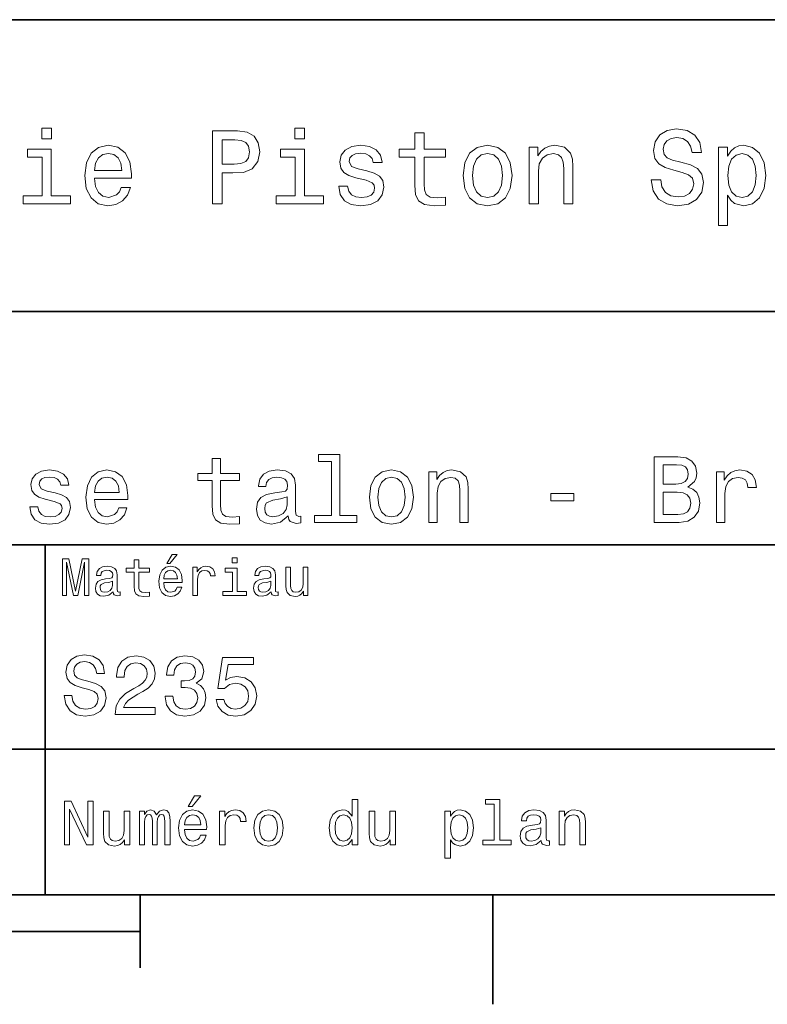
# Model space of a CAD drawing. Extents: x 0 to 297, y 0 to 210.
# Tile 7 of 9: x 190 to 242, y 2 to 70. Entities that reach past the tile are written whole.
import ezdxf

# ---------------------------------------------------------------- set-up
doc = ezdxf.new("R2010")
doc.units = 0

msp = doc.modelspace()

# ---------------------------------------------------------------- linework, layer by layer
at = {"color": 7, "lineweight": 35}
for p, q in [((97, 70), (287, 70)), ((162, 50), (287, 50)), ((162, 34), (287, 34)), ((162, 20), (287, 20)), ((10, 10), (287, 10)), ((97, 10), (287, 10)), ((98.5, 7.5), (198.5, 7.5))]:
    msp.add_line(p, q, dxfattribs=at)
at = {"color": 7, "lineweight": 35, "ltscale": 0.35}
msp.add_line((192, 20), (192, 34), dxfattribs=at)
at = {"color": 7, "lineweight": 35, "ltscale": 0.25}
msp.add_line((192, 10), (192, 20), dxfattribs=at)
at = {"color": 7, "lineweight": 35, "ltscale": 0.125}
msp.add_line((198.5, 10), (198.5, 5), dxfattribs=at)
at = {"color": 7, "lineweight": 35, "ltscale": 0.1875}
msp.add_line((222.699997, 10), (222.699997, 2.5), dxfattribs=at)
at = {"color": 7, "lineweight": 13}
for points in [[(192.439484, 62.554031), (191.769455, 62.554031), (191.769455, 61.833572), (192.439484, 61.833572)], [(203.462524, 57.381123), (204.125351, 57.381123), (204.125351, 59.492073), (204.860229, 59.492073), (205.602295, 59.528095), (206.193085, 59.780258), (206.574921, 60.270172), (206.704605, 60.940201), (206.603745, 61.559795), (206.315552, 62.013687), (205.840057, 62.287464), (205.191635, 62.381123), (203.462524, 62.381123)], [(209.788177, 62.554031), (209.118149, 62.554031), (209.118149, 61.833572), (209.788177, 61.833572)], [(217.353027, 60.579971), (217.353027, 58.64193), (217.396255, 58.015129), (217.597992, 57.582851), (218.001434, 57.330688), (218.685883, 57.244236), (219.43515, 57.280258), (219.43515, 57.827808), (218.887604, 57.78458), (218.390488, 57.842216), (218.123917, 58.022331), (218.008652, 58.324928), (217.98703, 58.75), (217.98703, 60.579971), (219.43515, 60.579971), (219.43515, 61.120316), (217.98703, 61.120316), (217.98703, 62.251438), (217.353027, 62.251438), (217.353027, 61.120316), (216.257935, 61.120316), (216.257935, 60.579971)], [(234.20462, 59.030979), (233.548996, 59.030979), (233.693085, 58.267288), (234.053314, 57.70533), (234.608078, 57.366714), (235.357361, 57.244236), (236.099426, 57.359509), (236.654175, 57.67651), (237.007202, 58.17363), (237.136902, 58.82925), (237.028824, 59.420029), (236.726227, 59.801872), (236.236313, 60.054031), (235.580704, 60.241352), (235.018738, 60.378242), (234.651306, 60.536743), (234.442368, 60.767288), (234.377533, 61.127522), (234.442368, 61.451729), (234.629684, 61.696686), (234.917877, 61.862389), (235.314133, 61.920029), (235.71759, 61.84798), (236.034592, 61.653458), (236.24353, 61.32925), (236.344391, 60.889767), (237, 60.889767), (237, 60.904179), (236.884735, 61.581409), (236.546112, 62.085732), (236.01297, 62.402737), (235.292511, 62.510807), (234.644104, 62.402737), (234.139771, 62.100143), (233.815567, 61.631844), (233.700287, 61.026657), (233.793961, 60.486309), (234.067734, 60.118874), (234.5, 59.873917), (235.09079, 59.6866), (235.674362, 59.520893), (236.113831, 59.362389), (236.380402, 59.131844), (236.47406, 58.757202), (236.387619, 58.375359), (236.164276, 58.087173), (235.825653, 57.907059), (235.386169, 57.849422), (234.896255, 57.928673), (234.521622, 58.159222), (234.283875, 58.533859)], [(205.01152, 61.76873), (205.443802, 61.725502), (205.760803, 61.588615), (205.94812, 61.336452), (206.01297, 60.940201), (205.940918, 60.522331), (205.746399, 60.270172), (205.414978, 60.140488), (204.96109, 60.104465), (204.125351, 60.104465), (204.125351, 61.76873)], [(192.417862, 57.914265), (192.417862, 61.120316), (190.789627, 61.120316), (190.789627, 60.579971), (191.783859, 60.579971), (191.783859, 57.914265), (190.48703, 57.914265), (190.48703, 57.381123), (193.729111, 57.381123), (193.729111, 57.914265)], [(195.37175, 59.131844), (197.907776, 59.131844), (197.914978, 59.427231), (197.799713, 60.255764), (197.482712, 60.875359), (196.978378, 61.25), (196.30835, 61.386887), (195.65274, 61.242794), (195.148407, 60.839336), (194.824203, 60.183716), (194.708923, 59.319164), (194.817001, 58.432995), (195.141205, 57.78458), (195.638321, 57.381123), (196.286743, 57.244236), (196.848694, 57.337894), (197.309799, 57.582851), (197.648407, 57.971901), (197.842941, 58.490631), (197.216141, 58.490631), (197.086456, 58.20245), (196.899139, 57.986309), (196.365997, 57.8134), (195.955322, 57.892651), (195.645538, 58.14481), (195.443802, 58.555473), (195.37175, 59.110229)], [(195.37175, 59.664986), (195.451004, 60.162102), (195.645538, 60.529537), (195.940918, 60.75288), (196.329971, 60.83213), (196.711807, 60.75288), (197.007202, 60.529537), (197.187317, 60.162102), (197.252167, 59.664986)], [(209.766571, 57.914265), (209.766571, 61.120316), (208.138321, 61.120316), (208.138321, 60.579971), (209.132568, 60.579971), (209.132568, 57.914265), (207.835724, 57.914265), (207.835724, 57.381123), (211.077805, 57.381123), (211.077805, 57.914265)], [(214.060516, 59.636166), (213.44812, 59.780258), (212.994232, 59.945965), (212.842941, 60.28458), (212.886169, 60.522331), (213.03746, 60.695244), (213.282425, 60.803314), (213.635437, 60.846542), (213.97406, 60.803314), (214.240631, 60.67363), (214.413544, 60.479107), (214.485596, 60.219738), (215.105194, 60.219738), (215.105194, 60.23415), (214.997116, 60.70245), (214.701721, 61.069885), (214.240631, 61.30043), (213.635437, 61.386887), (213.023056, 61.30043), (212.57637, 61.062679), (212.29538, 60.709652), (212.208939, 60.262966), (212.273773, 59.830688), (212.475494, 59.528095), (212.806915, 59.311958), (213.289627, 59.16066), (213.995682, 58.987751), (214.427948, 58.807636), (214.543228, 58.663544), (214.586456, 58.447407), (214.521606, 58.180836), (214.348694, 57.979107), (214.067719, 57.849422), (213.693085, 57.806194), (213.296829, 57.849422), (213.008636, 58.000721), (212.814117, 58.245674), (212.734863, 58.584293), (212.122482, 58.584293), (212.223343, 58.007923), (212.518738, 57.590057), (212.98703, 57.337894), (213.635437, 57.244236), (214.312683, 57.337894), (214.809799, 57.590057), (215.112396, 57.993515), (215.220459, 58.519451), (215.141205, 58.973343), (214.917862, 59.283138), (214.55043, 59.484871)], [(220.65274, 59.311958), (220.768005, 58.432995), (221.099426, 57.78458), (221.625366, 57.381123), (222.331421, 57.244236), (223.030258, 57.381123), (223.556198, 57.777374), (223.887604, 58.425793), (224.010086, 59.311958), (223.887604, 60.190922), (223.556198, 60.846542), (223.030258, 61.242794), (222.331421, 61.386887), (221.625366, 61.242794), (221.099426, 60.839336), (220.768005, 60.190922)], [(221.301147, 59.319164), (221.365997, 59.967579), (221.567719, 60.435879), (221.891937, 60.72406), (222.331421, 60.824928), (222.763687, 60.72406), (223.087891, 60.443081), (223.289627, 59.967579), (223.361679, 59.319164), (223.289627, 58.663544), (223.087891, 58.188038), (222.763687, 57.899853), (222.331421, 57.806194), (221.891937, 57.899853), (221.567719, 58.188038), (221.365997, 58.663544)], [(225.177246, 57.381123), (225.811249, 57.381123), (225.811249, 59.614552), (225.876083, 60.12608), (226.085022, 60.500717), (226.409225, 60.731266), (226.841507, 60.817722), (227.187317, 60.745674), (227.403458, 60.551151), (227.511536, 60.226944), (227.547546, 59.794666), (227.547546, 57.381123), (228.181564, 57.381123), (228.181564, 59.924351), (228.15274, 60.435879), (228.023056, 60.86095), (227.597992, 61.25), (226.935165, 61.386887), (226.567719, 61.336452), (226.257935, 61.199566), (225.991364, 60.969017), (225.782425, 60.659222), (225.782425, 61.25), (225.177246, 61.25)], [(238.786743, 60.652016), (238.786743, 61.25), (238.15274, 61.25), (238.15274, 55.882565), (238.786743, 55.882565), (238.786743, 57.971901), (239.010101, 57.633286), (239.262253, 57.409943), (239.896271, 57.244236), (240.50145, 57.381123), (240.976959, 57.791786), (241.286743, 58.440201), (241.402023, 59.319164), (241.286743, 60.190922), (240.976959, 60.839336), (240.50145, 61.242794), (239.896271, 61.386887), (239.550446, 61.343658), (239.255051, 61.206772), (239.002899, 60.976223)], [(239.788193, 57.8134), (239.363129, 57.907059), (239.053314, 58.195244), (238.858795, 58.663544), (238.793945, 59.319164), (238.858795, 59.967579), (239.053314, 60.435879), (239.363129, 60.716858), (239.788193, 60.817722), (240.177246, 60.716858), (240.48703, 60.428673), (240.681564, 59.960373), (240.753601, 59.319164), (240.681564, 58.67075), (240.48703, 58.195244), (240.177246, 57.907059)], [(203.453903, 38.409222), (203.453903, 36.664986), (203.492798, 36.100864), (203.674362, 35.711815), (204.037476, 35.484871), (204.653473, 35.407059), (205.32782, 35.43948), (205.32782, 35.932274), (204.835022, 35.893372), (204.387619, 35.945244), (204.147705, 36.107349), (204.043961, 36.379681), (204.024506, 36.762245), (204.024506, 38.409222), (205.32782, 38.409222), (205.32782, 38.895531), (204.024506, 38.895531), (204.024506, 39.913544), (203.453903, 39.913544), (203.453903, 38.895531), (202.468307, 38.895531), (202.468307, 38.409222)], [(211.630402, 39.706051), (211.630402, 36.010086), (210.456787, 36.010086), (210.456787, 35.530258), (213.368164, 35.530258), (213.368164, 36.010086), (212.201019, 36.010086), (212.201019, 40.185879), (210.735596, 40.185879), (210.735596, 39.706051)], [(236.069168, 37.961815), (236.523056, 38.337894), (236.639771, 38.590778), (236.67868, 38.902016), (236.594391, 39.388329), (236.341507, 39.738472), (235.932999, 39.95245), (235.362396, 40.030258), (233.760803, 40.030258), (233.760803, 35.530258), (235.453171, 35.530258), (236.056198, 35.621037), (236.503601, 35.886887), (236.782425, 36.308357), (236.879684, 36.87896), (236.82132, 37.261528), (236.66571, 37.57925), (236.412827, 37.812679)], [(235.239197, 38.162823), (234.357361, 38.162823), (234.357361, 39.492073), (235.291077, 39.492073), (235.641205, 39.453171), (235.887604, 39.336452), (236.036743, 39.135445), (236.088623, 38.837173), (236.030258, 38.538902), (235.874634, 38.331409), (235.608795, 38.201729)], [(192.683731, 37.559795), (192.132568, 37.68948), (191.724075, 37.838615), (191.587906, 38.143372), (191.626816, 38.357346), (191.76297, 38.512966), (191.983429, 38.610229), (192.301163, 38.649136), (192.605911, 38.610229), (192.845825, 38.493515), (193.00145, 38.318443), (193.066284, 38.085014), (193.623932, 38.085014), (193.623932, 38.09798), (193.526672, 38.519451), (193.260818, 38.850143), (192.845825, 39.057636), (192.301163, 39.135445), (191.75, 39.057636), (191.347992, 38.843658), (191.095108, 38.525936), (191.017303, 38.123917), (191.075653, 37.734871), (191.257217, 37.462536), (191.555481, 37.268009), (191.989929, 37.131844), (192.625366, 36.976223), (193.01442, 36.814121), (193.118164, 36.684437), (193.157074, 36.489914), (193.098709, 36.25), (192.943085, 36.068443), (192.690216, 35.951729), (192.353027, 35.912823), (191.996399, 35.951729), (191.737045, 36.087894), (191.561966, 36.308357), (191.490646, 36.61311), (190.939484, 36.61311), (191.030273, 36.094379), (191.296112, 35.7183), (191.71759, 35.491352), (192.301163, 35.407059), (192.910675, 35.491352), (193.358078, 35.7183), (193.630417, 36.081409), (193.727676, 36.554752), (193.656342, 36.963257), (193.455338, 37.242073), (193.124649, 37.42363)], [(195.381134, 37.105907), (197.663559, 37.105907), (197.670044, 37.371758), (197.566284, 38.117435), (197.280991, 38.675072), (196.827103, 39.012245), (196.224075, 39.135445), (195.634018, 39.005764), (195.18013, 38.642651), (194.888336, 38.052593), (194.784592, 37.274494), (194.881851, 36.476944), (195.173645, 35.893372), (195.621048, 35.530258), (196.20462, 35.407059), (196.710388, 35.491352), (197.125366, 35.711815), (197.43013, 36.061958), (197.605194, 36.528816), (197.041077, 36.528816), (196.924362, 36.269451), (196.755768, 36.074928), (196.27594, 35.919308), (195.906342, 35.990631), (195.627533, 36.217579), (195.445969, 36.587173), (195.381134, 37.086452)], [(195.381134, 37.585735), (195.452454, 38.033138), (195.627533, 38.363831), (195.893387, 38.564842), (196.24353, 38.636166), (196.587189, 38.564842), (196.853027, 38.363831), (197.015137, 38.033138), (197.073502, 37.585735)], [(208.660675, 35.98415), (208.660675, 35.964695), (208.693085, 35.744236), (208.790344, 35.588615), (209.198853, 35.465416), (209.516571, 35.517288), (209.516571, 35.958214), (209.380402, 35.938759), (209.198853, 36.023052), (209.166428, 36.282421), (209.166428, 38.085014), (209.088623, 38.545387), (208.861679, 38.869595), (208.466141, 39.064121), (207.908508, 39.135445), (207.363831, 39.057636), (206.961823, 38.837173), (206.708939, 38.493515), (206.624649, 38.039623), (206.624649, 38.000721), (207.136902, 38.000721), (207.182281, 38.273052), (207.324936, 38.467579), (207.558365, 38.584293), (207.889053, 38.629681), (208.206787, 38.59726), (208.433716, 38.5), (208.569885, 38.331409), (208.61528, 38.09798), (208.58934, 37.825645), (208.485596, 37.68948), (208.226227, 37.624638), (207.739929, 37.572765), (207.182281, 37.456051), (206.786743, 37.248558), (206.553314, 36.924351), (206.481995, 36.444523), (206.546844, 36.016571), (206.747849, 35.698845), (207.072052, 35.497837), (207.519455, 35.426514), (208.122482, 35.562679)], [(214.23056, 37.268009), (214.334305, 36.476944), (214.632568, 35.893372), (215.105911, 35.530258), (215.741364, 35.407059), (216.370331, 35.530258), (216.843658, 35.886887), (217.141937, 36.470459), (217.252167, 37.268009), (217.141937, 38.059078), (216.843658, 38.649136), (216.370331, 39.005764), (215.741364, 39.135445), (215.105911, 39.005764), (214.632568, 38.642651), (214.334305, 38.059078)], [(214.814117, 37.274494), (214.872482, 37.858067), (215.054047, 38.279537), (215.345825, 38.538902), (215.741364, 38.629681), (216.130402, 38.538902), (216.422195, 38.286022), (216.60376, 37.858067), (216.668594, 37.274494), (216.60376, 36.684437), (216.422195, 36.256481), (216.130402, 35.997116), (215.741364, 35.912823), (215.345825, 35.997116), (215.054047, 36.256481), (214.872482, 36.684437)], [(218.302597, 35.530258), (218.873199, 35.530258), (218.873199, 37.540344), (218.931564, 38.000721), (219.119598, 38.337894), (219.411392, 38.545387), (219.800446, 38.623199), (220.111679, 38.558357), (220.306198, 38.383286), (220.403458, 38.091499), (220.435883, 37.70245), (220.435883, 35.530258), (221.006485, 35.530258), (221.006485, 37.819164), (220.98056, 38.279537), (220.863831, 38.662102), (220.481277, 39.012245), (219.884735, 39.135445), (219.554047, 39.090057), (219.275223, 38.966858), (219.035309, 38.759365), (218.84726, 38.480545), (218.84726, 39.012245), (218.302597, 39.012245)], [(238.033859, 35.530258), (238.604462, 35.530258), (238.604462, 37.520893), (238.662827, 38.000721), (238.837891, 38.344379), (239.123199, 38.551872), (239.505768, 38.623199), (239.791077, 38.577808), (240.005035, 38.448124), (240.134735, 38.227665), (240.180115, 37.929394), (240.757202, 37.929394), (240.679398, 38.454609), (240.465424, 38.830692), (240.108795, 39.057636), (239.622482, 39.135445), (239.291779, 39.083572), (239.006485, 38.953888), (238.753601, 38.733429), (238.552597, 38.435158), (238.552597, 39.012245), (238.033859, 39.012245)], [(208.595825, 36.749279), (208.518021, 36.412102), (208.310516, 36.152737), (207.999283, 35.98415), (207.61673, 35.925793), (207.370331, 35.958214), (207.195251, 36.061958), (207.085022, 36.243515), (207.052597, 36.496395), (207.078537, 36.723343), (207.182281, 36.885445), (207.59726, 37.067001), (208.122482, 37.14481), (208.595825, 37.30043)], [(226.667145, 37.015129), (228.236313, 37.015129), (228.236313, 37.527378), (226.667145, 37.527378)], [(235.381851, 36.068443), (234.357361, 36.068443), (234.357361, 37.618156), (235.323486, 37.618156), (235.731995, 37.572765), (236.023773, 37.4366), (236.198853, 37.203171), (236.257202, 36.865993), (236.198853, 36.509365), (236.036743, 36.262966), (235.764404, 36.113831)], [(200.341492, 32.728386), (200.554031, 32.728386), (201.054749, 33.340778), (200.701736, 33.340778)], [(205.161377, 33.117435), (204.82637, 33.117435), (204.82637, 32.757202), (205.161377, 32.757202)], [(193.183716, 30.530979), (193.46109, 30.530979), (193.46109, 32.80043), (193.929398, 30.530979), (194.239197, 30.530979), (194.703888, 32.80043), (194.703888, 30.530979), (194.984863, 30.530979), (194.984863, 33.030979), (194.545395, 33.030979), (194.08429, 30.826368), (193.626801, 33.030979), (193.183716, 33.030979)], [(196.656342, 30.78314), (196.656342, 30.772333), (196.674347, 30.649855), (196.728394, 30.5634), (196.955338, 30.494957), (197.131851, 30.523775), (197.131851, 30.768732), (197.056198, 30.757925), (196.955338, 30.804754), (196.937317, 30.948847), (196.937317, 31.950287), (196.894089, 32.206051), (196.768005, 32.386166), (196.548264, 32.494236), (196.23848, 32.533859), (195.935883, 32.490635), (195.71254, 32.368156), (195.572052, 32.177231), (195.525223, 31.925072), (195.525223, 31.903458), (195.809799, 31.903458), (195.835022, 32.054756), (195.914261, 32.162823), (196.043945, 32.227665), (196.227661, 32.25288), (196.404175, 32.234871), (196.530258, 32.180836), (196.605911, 32.087173), (196.631119, 31.957493), (196.616714, 31.806194), (196.559082, 31.730547), (196.414978, 31.694523), (196.144806, 31.665705), (195.835022, 31.600864), (195.61528, 31.48559), (195.485596, 31.305475), (195.445969, 31.038904), (195.481995, 30.801151), (195.593658, 30.62464), (195.773773, 30.512968), (196.022339, 30.473343), (196.357346, 30.54899)], [(198.100861, 32.130402), (198.100861, 31.161383), (198.122482, 30.847982), (198.223343, 30.631844), (198.425079, 30.505762), (198.767288, 30.462536), (199.141937, 30.480547), (199.141937, 30.754322), (198.868149, 30.732708), (198.619598, 30.761526), (198.486313, 30.851583), (198.42868, 31.002882), (198.417862, 31.215418), (198.417862, 32.130402), (199.141937, 32.130402), (199.141937, 32.400574), (198.417862, 32.400574), (198.417862, 32.966137), (198.100861, 32.966137), (198.100861, 32.400574), (197.553314, 32.400574), (197.553314, 32.130402)], [(200.121765, 31.40634), (201.389771, 31.40634), (201.393372, 31.554033), (201.335739, 31.9683), (201.177231, 32.278099), (200.925079, 32.465416), (200.590057, 32.533859), (200.262253, 32.461815), (200.010086, 32.260086), (199.847977, 31.932276), (199.790344, 31.5), (199.844376, 31.056915), (200.006485, 30.732708), (200.255051, 30.530979), (200.579254, 30.462536), (200.860229, 30.509365), (201.090775, 30.631844), (201.260086, 30.826368), (201.357346, 31.085733), (201.043945, 31.085733), (200.979111, 30.941643), (200.885452, 30.833572), (200.618881, 30.747118), (200.413544, 30.786743), (200.258652, 30.912823), (200.157776, 31.118155), (200.121765, 31.395533)], [(202.131851, 30.530979), (202.448853, 30.530979), (202.448853, 31.636887), (202.481262, 31.903458), (202.578537, 32.094379), (202.73703, 32.209652), (202.94957, 32.249279), (203.108063, 32.224064), (203.226944, 32.152016), (203.298996, 32.029537), (203.324203, 31.863832), (203.644806, 31.863832), (203.601593, 32.155621), (203.482712, 32.364552), (203.284576, 32.490635), (203.014404, 32.533859), (202.830688, 32.505043), (202.672195, 32.432995), (202.531708, 32.310516), (202.420029, 32.144814), (202.420029, 32.465416), (202.131851, 32.465416)], [(205.150574, 30.79755), (205.150574, 32.400574), (204.336456, 32.400574), (204.336456, 32.130402), (204.833572, 32.130402), (204.833572, 30.79755), (204.185165, 30.79755), (204.185165, 30.530979), (205.806198, 30.530979), (205.806198, 30.79755)], [(207.499283, 30.78314), (207.499283, 30.772333), (207.517288, 30.649855), (207.57132, 30.5634), (207.798264, 30.494957), (207.974777, 30.523775), (207.974777, 30.768732), (207.899139, 30.757925), (207.798264, 30.804754), (207.780258, 30.948847), (207.780258, 31.950287), (207.73703, 32.206051), (207.610947, 32.386166), (207.391205, 32.494236), (207.081406, 32.533859), (206.778824, 32.490635), (206.555481, 32.368156), (206.414978, 32.177231), (206.368149, 31.925072), (206.368149, 31.903458), (206.65274, 31.903458), (206.677948, 32.054756), (206.757202, 32.162823), (206.886887, 32.227665), (207.070602, 32.25288), (207.247116, 32.234871), (207.373199, 32.180836), (207.448853, 32.087173), (207.47406, 31.957493), (207.459656, 31.806194), (207.402023, 31.730547), (207.257919, 31.694523), (206.987747, 31.665705), (206.677948, 31.600864), (206.458206, 31.48559), (206.328537, 31.305475), (206.28891, 31.038904), (206.324921, 30.801151), (206.4366, 30.62464), (206.616714, 30.512968), (206.86528, 30.473343), (207.200287, 30.54899)], [(210.010086, 32.465416), (209.693085, 32.465416), (209.693085, 31.348703), (209.657059, 31.089336), (209.552597, 30.902016), (209.390488, 30.786743), (209.177948, 30.750719), (209.008636, 30.779539), (208.900574, 30.865993), (208.83934, 31.013687), (208.824921, 31.222622), (208.824921, 32.465416), (208.507919, 32.465416), (208.507919, 31.193804), (208.518738, 30.93804), (208.587173, 30.725504), (208.796112, 30.530979), (209.131119, 30.462536), (209.311234, 30.487751), (209.466141, 30.552593), (209.599426, 30.664265), (209.707489, 30.826368), (209.707489, 30.530979), (210.010086, 30.530979)], [(200.121765, 31.672911), (200.161377, 31.921469), (200.258652, 32.105186), (200.406342, 32.216858), (200.600861, 32.256485), (200.791794, 32.216858), (200.939484, 32.105186), (201.029541, 31.921469), (201.061966, 31.672911)], [(196.620316, 31.208212), (196.577087, 31.020893), (196.461823, 30.876801), (196.28891, 30.78314), (196.07637, 30.750719), (195.939484, 30.768732), (195.842224, 30.826368), (195.780975, 30.927233), (195.76297, 31.067722), (195.777374, 31.193804), (195.835022, 31.283861), (196.065567, 31.384726), (196.357346, 31.427954), (196.620316, 31.514408)], [(207.463257, 31.208212), (207.420029, 31.020893), (207.304749, 30.876801), (207.131851, 30.78314), (206.919312, 30.750719), (206.782425, 30.768732), (206.68515, 30.826368), (206.623917, 30.927233), (206.605911, 31.067722), (206.620316, 31.193804), (206.677948, 31.283861), (206.908508, 31.384726), (207.200287, 31.427954), (207.463257, 31.514408)], [(193.824203, 23.680117), (193.299713, 23.680117), (193.414978, 23.069164), (193.703171, 22.619596), (194.146973, 22.348703), (194.746399, 22.250721), (195.340057, 22.342941), (195.783859, 22.596542), (196.066284, 22.994238), (196.170029, 23.518732), (196.083572, 23.991356), (195.841492, 24.296831), (195.44957, 24.49856), (194.925079, 24.648417), (194.47551, 24.757925), (194.181549, 24.884727), (194.014404, 25.069164), (193.96254, 25.357349), (194.014404, 25.616714), (194.164261, 25.812681), (194.394806, 25.945246), (194.711823, 25.991356), (195.034576, 25.933718), (195.288177, 25.778099), (195.455338, 25.518732), (195.536026, 25.167149), (196.060516, 25.167149), (196.060516, 25.178675), (195.968292, 25.720463), (195.697403, 26.12392), (195.270889, 26.377522), (194.694519, 26.463978), (194.175797, 26.377522), (193.772339, 26.135448), (193.51297, 25.760807), (193.420746, 25.276657), (193.495682, 24.844381), (193.714691, 24.550434), (194.060516, 24.354467), (194.533142, 24.204613), (195, 24.072046), (195.351578, 23.945246), (195.564835, 23.760807), (195.639771, 23.461096), (195.570602, 23.155621), (195.391937, 22.925074), (195.121033, 22.780981), (194.769455, 22.734871), (194.377518, 22.798271), (194.077805, 22.98271), (193.887604, 23.282421)], [(196.798264, 22.360231), (199.547546, 22.360231), (199.547546, 22.855909), (197.374634, 22.855909), (197.495682, 23.126802), (197.703171, 23.351585), (198.342941, 23.760807), (198.682999, 23.933718), (199.0634, 24.181557), (199.33429, 24.469742), (199.489914, 24.809799), (199.547546, 25.195967), (199.44957, 25.680117), (199.17868, 26.06052), (198.763687, 26.302595), (198.227661, 26.38905), (197.674347, 26.291067), (197.253601, 26.020174), (196.982712, 25.587896), (196.890488, 25.017292), (196.890488, 24.9366), (197.414978, 24.9366), (197.414978, 24.98271), (197.466858, 25.374641), (197.622482, 25.662825), (197.870316, 25.847263), (198.198853, 25.910664), (198.533142, 25.853027), (198.780975, 25.708935), (198.942368, 25.48415), (199, 25.201729), (198.959656, 24.9366), (198.850143, 24.711817), (198.66571, 24.51585), (198.412109, 24.342941), (198.072052, 24.158503), (197.507202, 23.801153), (197.109512, 23.42075), (196.873199, 22.959656), (196.798264, 22.377522)], [(200.221909, 23.616716), (200.221909, 23.57637), (200.314117, 23.023056), (200.585022, 22.60807), (201.01152, 22.342941), (201.57637, 22.244957), (202.175797, 22.342941), (202.625366, 22.596542), (202.913544, 23), (203.017288, 23.518732), (202.971176, 23.858791), (202.844376, 24.135448), (202.636887, 24.348703), (202.360229, 24.504324), (202.734863, 24.815563), (202.867432, 25.311239), (202.780975, 25.760807), (202.533142, 26.100864), (202.129684, 26.314121), (201.57637, 26.38905), (201.057632, 26.296831), (200.659943, 26.043228), (200.400574, 25.639771), (200.314117, 25.103746), (200.314117, 25.063402), (200.827087, 25.063402), (200.873199, 25.432278), (201.023056, 25.697407), (201.265137, 25.858791), (201.605194, 25.916428), (201.904892, 25.870317), (202.123917, 25.749281), (202.256485, 25.553314), (202.30835, 25.288185), (202.256485, 25.005764), (202.118149, 24.815563), (201.876083, 24.700289), (201.547546, 24.665707), (201.322769, 24.671471), (201.322769, 24.216139), (201.605194, 24.227667), (201.968292, 24.175793), (202.239197, 24.037464), (202.400574, 23.812681), (202.458206, 23.518732), (202.394806, 23.184439), (202.227661, 22.9366), (201.96254, 22.780981), (201.610947, 22.729107), (201.247833, 22.786745), (200.982712, 22.959656), (200.815567, 23.236313), (200.752167, 23.616716)], [(203.714691, 23.40346), (203.841492, 22.930836), (204.123917, 22.56196), (204.53891, 22.331413), (205.069168, 22.244957), (205.651291, 22.348703), (206.106628, 22.631124), (206.394806, 23.080692), (206.504318, 23.657061), (206.406342, 24.193085), (206.129684, 24.613834), (205.697403, 24.884727), (205.138336, 24.98271), (204.706055, 24.913546), (204.371765, 24.723343), (204.533142, 25.801153), (206.285309, 25.801153), (206.285309, 26.273777), (204.146973, 26.273777), (203.829971, 24.152739), (204.291061, 24.152739), (204.625366, 24.423632), (205.05188, 24.521614), (205.420746, 24.458214), (205.703171, 24.273777), (205.881851, 23.991356), (205.945251, 23.628242), (205.881851, 23.265131), (205.697403, 22.98271), (205.414978, 22.804035), (205.05188, 22.740635), (204.746399, 22.780981), (204.510086, 22.913546), (204.337173, 23.121038), (204.250717, 23.40346)], [(193.315567, 13.428675), (193.674347, 13.428675), (193.674347, 15.888329), (194.824203, 13.428675), (195.286743, 13.428675), (195.286743, 16.428675), (194.92363, 16.428675), (194.92363, 13.969021), (193.786743, 16.428675), (193.315567, 16.428675)], [(201.809799, 16.065563), (202.06485, 16.065563), (202.66571, 16.800432), (202.242081, 16.800432)], [(213.048996, 13.787464), (213.048996, 13.428675), (213.429398, 13.428675), (213.429398, 16.532421), (213.053314, 16.532421), (213.053314, 15.395534), (212.763687, 15.724064), (212.586456, 15.801874), (212.383286, 15.832133), (212.015854, 15.745678), (211.730545, 15.503603), (211.544662, 15.114553), (211.479828, 14.591499), (211.544662, 14.068444), (211.730545, 13.675073), (212.015854, 13.428675), (212.383286, 13.346542), (212.586456, 13.376801), (212.768005, 13.454611)], [(222.788193, 16.212536), (222.788193, 13.748559), (222.005768, 13.748559), (222.005768, 13.428675), (223.946686, 13.428675), (223.946686, 13.748559), (223.168594, 13.748559), (223.168594, 16.532421), (222.19165, 16.532421), (222.19165, 16.212536)], [(197.798279, 15.75), (197.417862, 15.75), (197.417862, 14.409943), (197.374634, 14.098703), (197.249283, 13.873919), (197.054749, 13.735591), (196.799713, 13.692364), (196.596542, 13.726946), (196.466858, 13.830692), (196.393372, 14.007925), (196.376083, 14.258646), (196.376083, 15.75), (195.995682, 15.75), (195.995682, 14.224064), (196.008652, 13.917148), (196.090775, 13.662104), (196.341492, 13.428675), (196.743515, 13.346542), (196.959656, 13.376801), (197.145538, 13.454611), (197.305481, 13.588617), (197.435165, 13.783141), (197.435165, 13.428675), (197.798279, 13.428675)], [(198.459656, 13.428675), (198.809799, 13.428675), (198.809799, 14.980548), (198.831406, 15.213978), (198.896255, 15.382565), (198.995682, 15.481989), (199.125366, 15.520894), (199.229111, 15.486312), (199.298279, 15.399857), (199.332855, 15.252882), (199.345825, 15.058358), (199.345825, 13.428675), (199.674347, 13.428675), (199.674347, 14.980548), (199.695969, 15.209655), (199.760803, 15.378242), (199.864548, 15.481989), (199.994232, 15.520894), (200.097977, 15.486312), (200.167145, 15.399857), (200.210373, 15.058358), (200.210373, 13.428675), (200.560516, 13.428675), (200.560516, 15.032421), (200.53891, 15.365274), (200.469742, 15.620317), (200.331406, 15.775937), (200.106628, 15.832133), (199.842941, 15.745678), (199.639771, 15.494957), (199.479828, 15.741355), (199.211823, 15.832133), (198.965424, 15.745678), (198.796829, 15.503603), (198.796829, 15.75), (198.459656, 15.75)], [(201.546112, 14.479107), (203.067719, 14.479107), (203.072052, 14.656341), (203.002884, 15.153459), (202.812683, 15.525217), (202.510086, 15.75), (202.108063, 15.832133), (201.714691, 15.745678), (201.412109, 15.503603), (201.217575, 15.110231), (201.148422, 14.591499), (201.213257, 14.059798), (201.407776, 13.67075), (201.706055, 13.428675), (202.095108, 13.346542), (202.432281, 13.402739), (202.708939, 13.549712), (202.912109, 13.783141), (203.028824, 14.09438), (202.65274, 14.09438), (202.574936, 13.92147), (202.46254, 13.791787), (202.142654, 13.688041), (201.896255, 13.735591), (201.710373, 13.886888), (201.58934, 14.133286), (201.546112, 14.466139)], [(203.958221, 13.428675), (204.338623, 13.428675), (204.338623, 14.755764), (204.377518, 15.075649), (204.494232, 15.304755), (204.684433, 15.443084), (204.939484, 15.490635), (205.129684, 15.460375), (205.272339, 15.373919), (205.358795, 15.226946), (205.389053, 15.028098), (205.773773, 15.028098), (205.721909, 15.378242), (205.579254, 15.628963), (205.341492, 15.78026), (205.017288, 15.832133), (204.796829, 15.797551), (204.606628, 15.711096), (204.438034, 15.564121), (204.304031, 15.365274), (204.304031, 15.75), (203.958221, 15.75)], [(206.305481, 14.587176), (206.374634, 14.059798), (206.573486, 13.67075), (206.889053, 13.428675), (207.312683, 13.346542), (207.731995, 13.428675), (208.047546, 13.666427), (208.246399, 14.055476), (208.319885, 14.587176), (208.246399, 15.114553), (208.047546, 15.507925), (207.731995, 15.745678), (207.312683, 15.832133), (206.889053, 15.745678), (206.573486, 15.503603), (206.374634, 15.114553)], [(216.014404, 15.75), (215.634003, 15.75), (215.634003, 14.409943), (215.590775, 14.098703), (215.465424, 13.873919), (215.270889, 13.735591), (215.015854, 13.692364), (214.812683, 13.726946), (214.682999, 13.830692), (214.609512, 14.007925), (214.592224, 14.258646), (214.592224, 15.75), (214.211823, 15.75), (214.211823, 14.224064), (214.224792, 13.917148), (214.306915, 13.662104), (214.557632, 13.428675), (214.959656, 13.346542), (215.175797, 13.376801), (215.361679, 13.454611), (215.521622, 13.588617), (215.651306, 13.783141), (215.651306, 13.428675), (216.014404, 13.428675)], [(219.788193, 15.391211), (219.788193, 15.75), (219.407776, 15.75), (219.407776, 12.529539), (219.788193, 12.529539), (219.788193, 13.783141), (219.922195, 13.579971), (220.073486, 13.445966), (220.453888, 13.346542), (220.817001, 13.428675), (221.10231, 13.675073), (221.288193, 14.064121), (221.357346, 14.591499), (221.288193, 15.114553), (221.10231, 15.503603), (220.817001, 15.745678), (220.453888, 15.832133), (220.246399, 15.806196), (220.069168, 15.724064), (219.917877, 15.585735)], [(226.01297, 13.731268), (226.01297, 13.7183), (226.034592, 13.571326), (226.099426, 13.46758), (226.371765, 13.385448), (226.583588, 13.42003), (226.583588, 13.713977), (226.492798, 13.701009), (226.371765, 13.757205), (226.350159, 13.930116), (226.350159, 15.131845), (226.298279, 15.438761), (226.146973, 15.6549), (225.883286, 15.784582), (225.511536, 15.832133), (225.148422, 15.78026), (224.880402, 15.633286), (224.711823, 15.404179), (224.655624, 15.101585), (224.655624, 15.075649), (224.997131, 15.075649), (225.027374, 15.257205), (225.122482, 15.386889), (225.278107, 15.464698), (225.498566, 15.494957), (225.710388, 15.473343), (225.861679, 15.408502), (225.952454, 15.29611), (225.982712, 15.140491), (225.965424, 14.958934), (225.896255, 14.868156), (225.723343, 14.824928), (225.399139, 14.790346), (225.027374, 14.712537), (224.763687, 14.574208), (224.608078, 14.358069), (224.560516, 14.038185), (224.60376, 13.752882), (224.737762, 13.541066), (224.953888, 13.407061), (225.252167, 13.35951), (225.654175, 13.450289)], [(227.236313, 13.428675), (227.616714, 13.428675), (227.616714, 14.768732), (227.655624, 15.075649), (227.780975, 15.300432), (227.97551, 15.438761), (228.234879, 15.490635), (228.442368, 15.447407), (228.572052, 15.330692), (228.636887, 15.136168), (228.658508, 14.876801), (228.658508, 13.428675), (229.03891, 13.428675), (229.03891, 14.954612), (229.021622, 15.261528), (228.943817, 15.516571), (228.688766, 15.75), (228.291077, 15.832133), (228.070618, 15.801874), (227.884735, 15.719741), (227.724792, 15.581412), (227.599426, 15.395534), (227.599426, 15.75), (227.236313, 15.75)], [(201.546112, 14.798992), (201.593658, 15.097262), (201.710373, 15.317724), (201.887604, 15.45173), (202.121033, 15.49928), (202.350143, 15.45173), (202.527374, 15.317724), (202.635452, 15.097262), (202.674347, 14.798992)], [(206.694519, 14.591499), (206.733429, 14.980548), (206.854462, 15.261528), (207.048996, 15.434439), (207.312683, 15.494957), (207.572052, 15.434439), (207.766571, 15.26585), (207.887604, 14.980548), (207.930832, 14.591499), (207.887604, 14.198127), (207.766571, 13.912825), (207.572052, 13.739914), (207.312683, 13.683718), (207.048996, 13.739914), (206.854462, 13.912825), (206.733429, 14.198127)], [(212.44812, 15.490635), (212.698853, 15.430116), (212.889053, 15.261528), (213.001434, 14.980548), (213.044678, 14.591499), (213.001434, 14.198127), (212.889053, 13.917148), (212.698853, 13.744237), (212.44812, 13.688041), (212.210373, 13.744237), (212.028824, 13.917148), (211.907776, 14.20245), (211.868881, 14.591499), (211.907776, 14.976225), (212.028824, 15.257205), (212.210373, 15.430116)], [(220.389053, 13.688041), (220.134003, 13.744237), (219.948135, 13.917148), (219.831421, 14.198127), (219.792511, 14.591499), (219.831421, 14.980548), (219.948135, 15.261528), (220.134003, 15.430116), (220.389053, 15.490635), (220.622482, 15.430116), (220.808365, 15.257205), (220.925079, 14.976225), (220.968307, 14.591499), (220.925079, 14.20245), (220.808365, 13.917148), (220.622482, 13.744237)], [(225.969742, 14.241355), (225.917877, 14.016571), (225.779541, 13.84366), (225.572052, 13.731268), (225.317017, 13.692364), (225.15274, 13.713977), (225.036026, 13.783141), (224.96254, 13.904179), (224.940933, 14.072767), (224.958221, 14.224064), (225.027374, 14.332133), (225.304047, 14.453171), (225.654175, 14.505044), (225.969742, 14.60879)]]:
    msp.add_lwpolyline(points, close=True, dxfattribs=at)

doc.saveas('drawing.dxf')
